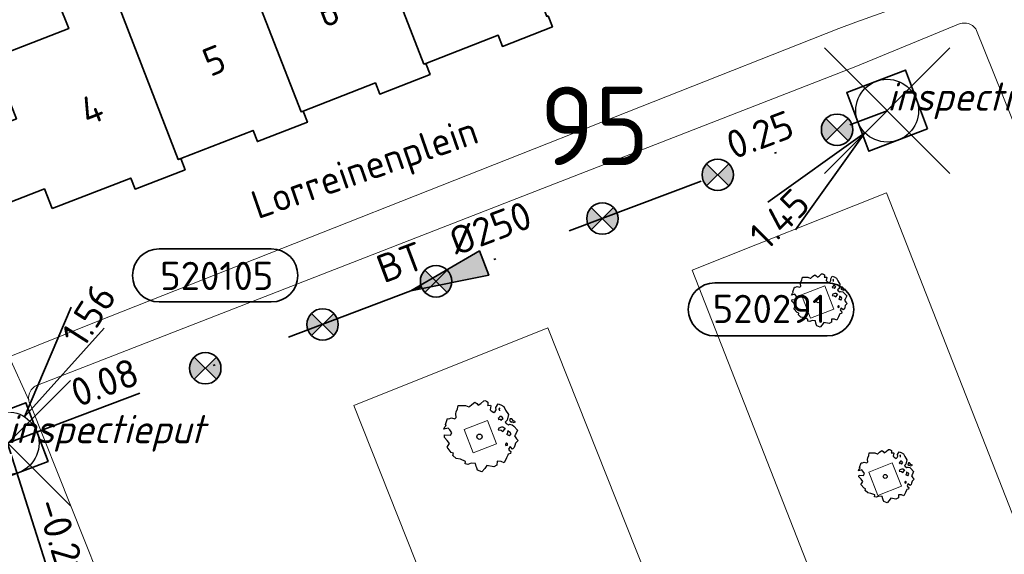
# Model space of a CAD drawing. Header units: metres. Extents: x 152391 to 157968, y 462336 to 467280.
# Tile 247 of 256: x 154960 to 155007, y 464822 to 464848. Entities that reach past the tile are written whole.
import ezdxf
from ezdxf.enums import TextEntityAlignment as Align

# ---------------------------------------------------------------- set-up
doc = ezdxf.new("R2010")
doc.units = ezdxf.units.M
doc.header["$LTSCALE"] = 0.75
doc.header["$PDMODE"] = 3
doc.header["$PDSIZE"] = 3
doc.linetypes.add('RI-VWA_BETON', pattern=[19, 9, -5, 0, -5])
doc.layers.get('0').update_dxf_attribs({"lineweight": 25})
doc.layers.get('defpoints').update_dxf_attribs({"lineweight": 25})
for name, color, linetype, lineweight in [('B-GV-GR-BOOM-S', 252, 'Continuous', 25), ('B-WE-GR-GROENVOORZIENING-GV', 251, 'Continuous', 18), ('B-WE-OG-BEBOUWING-GV', 6, 'Continuous', 35), ('B-WE-OG-BEBOUWING-T18', 1, 'Continuous', 18), ('B-WE-OG-TOPOGRAFIE-T18', 1, 'Continuous', 18), ('B-WE-VH-VERHARDING_BETONSTRAATSTEEN-GV', 251, 'Continuous', 18), ('B-WE-VH-VERHARDING_TEGEL-GV', 251, 'Continuous', 18), ('N-OI-RI-T50', 130, 'Continuous', 50), ('N-OI-RI-VWA_PUTNUMMER-S @ 0.75', 36, 'Continuous', 35), ('N-OI-RI-VWA_RIOOLPUT_INSPECTIEPUT-S', 36, 'Continuous', 35), ('N-OI-RI-VWA_STROOMRICHTING-S @ 0.75', 36, 'Continuous', 35), ('N-OI-RI-VWA_TRANSPORTLEIDING_BETON_250-G', 36, 'RI-VWA_BETON', 35)]:
    doc.layers.add(name, color=color, linetype=linetype, lineweight=lineweight)
doc.layers.add('inspectieput', color=7, linetype='Continuous', plot=False)
doc.layers.add('N-OI-RI-VRIJVERVAL_HULPSTUK-S', color=210, linetype='Continuous', lineweight=35, plot=False)
doc.styles.add('NLCS-ISO', font='isocpeur.ttf')
doc.styles.add('NLCS-ISO-M750-T18', font='NLCS-ISO.ttf', dxfattribs={"height": 1.35})
doc.styles.add('NLCS-ISO-M750-T18_CURSIEF', font='NLCS-ISO.ttf', dxfattribs={"oblique": 15, "height": 1.35})
doc.styles.add('NLCS-ISO-M750-T50', font='NLCS-ISO.ttf', dxfattribs={"height": 3.75})

# ---------------------------------------------------------------- blocks, each defined once
blk = doc.blocks.new('*U167')
at = {"ltscale": 0.1}
blk.add_hatch(color=256, dxfattribs=at).paths.add_polyline_path([(-2.5, 0), (2.5, -0.833), (2.5, 0.833)])
at = {"ltscale": 0.1, "flags": 128}
blk.add_lwpolyline([(-2.5, 0), (2.5, -0.833), (2.5, 0.833)], close=True, dxfattribs=at)
at = {"ltscale": 0.1, "style": 'NLCS-ISO'}
for tag, p in [('MAT', (-1, 0.5)), ('BOBL', (-20.633, 0))]:
    blk.add_attdef(tag, text='', height=1.8, dxfattribs=at).set_placement(p, align=Align.BOTTOM_RIGHT)
for tag, p in [('DIA', (1, 0.5)), ('BOBR', (19.687, -0.006))]:
    blk.add_attdef(tag, text='', height=1.8, dxfattribs=at).set_placement(p, align=Align.BOTTOM_LEFT)
at = {"layer": 'defpoints', "ltscale": 0.1, "style": 'NLCS-ISO', "flags": 1}
blk.add_attdef('JVA', text='', height=1.8, dxfattribs=at).set_placement((0, -1), align=Align.TOP_CENTER)
blk = doc.blocks.new('*U168')
at = {"ltscale": 0.1}
blk.add_hatch(color=256, dxfattribs=at).paths.add_polyline_path([(2.5, 0), (-2.5, -0.833), (-2.5, 0.833)])
at = {"ltscale": 0.1, "flags": 128}
blk.add_lwpolyline([(2.5, 0), (-2.5, -0.833), (-2.5, 0.833)], close=True, dxfattribs=at)
at = {"ltscale": 0.1, "style": 'NLCS-ISO'}
for tag, p in [('MAT', (-1, 0.5)), ('BOBL', (-15.689, 0))]:
    blk.add_attdef(tag, text='', height=1.8, dxfattribs=at).set_placement(p, align=Align.BOTTOM_RIGHT)
for tag, p in [('DIA', (1, 0.5)), ('BOBR', (14.743, -0.002))]:
    blk.add_attdef(tag, text='', height=1.8, dxfattribs=at).set_placement(p, align=Align.BOTTOM_LEFT)
at = {"layer": 'defpoints', "ltscale": 0.1, "style": 'NLCS-ISO', "flags": 1}
blk.add_attdef('JVA', text='', height=1.8, dxfattribs=at).set_placement((0, -1), align=Align.TOP_CENTER)
blk = doc.blocks.new('B-SRI-PUT_VWA-SO')
at = {"flags": 128}
blk.add_lwpolyline([(-2, 2), (2, 2), (2, -2), (-2, -2)], close=True, dxfattribs=at)
at = {"lineweight": -3, "flags": 128}
blk.add_lwpolyline([(2, -2), (2, 2), (-2, 2), (-2, -2)], close=True, dxfattribs=at)
at = {"lineweight": -3}
blk.add_circle((0, 0), 2, dxfattribs=at)
blk = doc.blocks.new('*U186')
for q in [(-7.601, -5.834), (-5.834, -7.601)]:
    blk.add_line((-1.414, -1.414), q)
blk.add_lwpolyline([(-10.983, -14.359), (-3.825, -14.359, 1), (-3.825, -10.975), (-10.983, -10.975, 1)], format="xyb", close=True)
at = {"ltscale": 0.1, "style": 'NLCS-ISO'}
blk.add_attdef('PUTHGT', text='', height=1.8, rotation=45, dxfattribs=at).set_placement((-8.443, -8.482), align=Align.MIDDLE_LEFT)
blk.add_attdef('PUTNR', text='', height=1.8, dxfattribs=at).set_placement((-7.506, -10.835), align=Align.MIDDLE_CENTER)
blk = doc.blocks.new('*U185')
for q in [(4.053, 8.683), (6.161, 7.339)]:
    blk.add_line((1.075, 1.686), q)
blk.add_lwpolyline([(16.81, 12.391), (9.652, 12.391, 1), (9.652, 9.007), (16.81, 9.007, 1)], format="xyb", close=True)
at = {"ltscale": 0.1, "style": 'NLCS-ISO'}
blk.add_attdef('PUTHGT', text='', height=1.8, rotation=57.48347, dxfattribs=at).set_placement((4.088, 6.464), align=Align.MIDDLE_LEFT)
blk.add_attdef('PUTNR', text='', height=1.8, dxfattribs=at).set_placement((13.333, 10.667), align=Align.MIDDLE_CENTER)
blk = doc.blocks.new('SRI-HULP')
h = blk.add_hatch(color=256)
h.dxf.hatch_style = 1
h.paths.add_polyline_path([(-0.707, 0.707, 0.198912), (-1, 0, 0.198912), (-0.707, -0.707), (0, 0)])
h = blk.add_hatch(color=256)
h.dxf.hatch_style = 1
h.paths.add_polyline_path([(1, 0, 0.198912), (0.707, 0.707), (0, 0), (0.707, -0.707, 0.198912)])
for p, q in [((-0.707, 0.707), (0.707, -0.707)), ((-0.707, -0.707), (0.707, 0.707))]:
    blk.add_line(p, q)
blk.add_circle((0, 0), 1)
blk = doc.blocks.new('ACMAP_ANN_TEMPLATE_type knoop')
at = {"layer": 'defpoints', "style": 'NLCS-ISO-M750-T18_CURSIEF', "oblique": 15}
blk.add_attdef('type_knoop', (0, 0), '', height=1.35, dxfattribs=at)
blk = doc.blocks.new('SGR-BOOM_21_30')
at = {"linetype": 'Continuous'}
for p, q in [((-1.051, 1.335), (-1.016, 1.499)), ((-1.016, 1.499), (-0.668, 1.499)), ((-0.668, 1.499), (-0.516, 1.433)), ((-0.516, 1.433), (-0.47, 1.45)), ((-0.47, 1.45), (-0.365, 1.548)), ((-0.365, 1.548), (-0.226, 1.647)), ((-0.226, 1.647), (-0.133, 1.581)), ((-0.133, 1.581), (-0.063, 1.515)), ((-0.063, 1.515), (0.065, 1.581)), ((0.065, 1.581), (0.205, 1.712)), ((0.205, 1.712), (0.263, 1.729)), ((0.263, 1.729), (0.333, 1.696)), ((0.333, 1.696), (0.391, 1.647)), ((0.402, 1.532), (0.379, 1.499)), ((0.379, 1.499), (0.53, 1.515)), ((0.391, 1.647), (0.402, 1.532)), ((0.542, 1.483), (0.507, 1.285)), ((0.53, 1.515), (0.542, 1.483)), ((0.786, 1.4), (0.891, 1.565)), ((0.891, 1.565), (1.019, 1.532)), ((1.019, 1.532), (1.158, 1.45)), ((1.158, 1.45), (1.251, 1.269)), ((-1.133, 1.088), (-1.109, 1.187)), ((-1.121, 0.924), (-1.133, 1.088)), ((-1.109, 1.187), (-1.051, 1.335)), ((0.507, 1.285), (0.565, 1.236)), ((0.565, 1.236), (0.693, 1.154)), ((0.693, 1.154), (0.751, 1.203)), ((0.751, 1.203), (0.798, 1.285)), ((0.798, 1.285), (0.786, 1.4)), ((0.972, 1.368), (0.926, 1.335)), ((0.926, 1.335), (0.949, 1.253)), ((0.972, 0.973), (0.937, 0.908)), ((0.949, 1.253), (0.961, 1.236)), ((0.961, 1.269), (0.972, 1.368)), ((1.03, 0.973), (0.972, 0.973)), ((1.077, 0.94), (1.03, 0.973)), ((1.251, 1.269), (1.379, 1.055)), ((1.379, 1.055), (1.321, 0.793)), ((-1.703, 0.365), (-1.656, 0.48)), ((-1.656, 0.48), (-1.598, 0.53)), ((-1.633, 0.579), (-1.528, 0.875)), ((-1.598, 0.53), (-1.633, 0.579)), ((-1.528, 0.875), (-1.458, 0.858)), ((-1.458, 0.858), (-1.342, 0.908)), ((-1.342, 0.908), (-1.179, 0.858)), ((-1.179, 0.858), (-1.121, 0.924)), ((0.937, 0.908), (0.891, 0.875)), ((0.891, 0.875), (0.926, 0.825)), ((0.926, 0.825), (0.984, 0.842)), ((0.984, 0.842), (1.03, 0.776)), ((1.03, 0.776), (1.077, 0.842)), ((1.124, 0.875), (1.077, 0.94)), ((1.077, 0.842), (1.124, 0.875)), ((1.321, 0.793), (1.228, 0.694)), ((1.228, 0.694), (1.275, 0.628)), ((1.275, 0.628), (1.379, 0.563)), ((1.379, 0.563), (1.438, 0.595)), ((1.472, 0.858), (1.438, 0.809)), ((1.438, 0.809), (1.461, 0.743)), ((1.438, 0.595), (1.565, 0.563)), ((1.461, 0.743), (1.531, 0.694)), ((1.542, 0.858), (1.472, 0.858)), ((1.531, 0.727), (1.635, 0.678)), ((1.531, 0.694), (1.542, 0.727)), ((1.624, 0.76), (1.542, 0.858)), ((1.565, 0.563), (1.635, 0.513)), ((1.728, 0.71), (1.624, 0.76)), ((1.635, 0.678), (1.728, 0.71)), ((1.635, 0.513), (1.81, 0.316)), ((-1.493, 0.415), (-1.703, 0.365)), ((-1.679, -0.029), (-1.668, 0.086)), ((-1.668, 0.086), (-1.389, 0.07)), ((-1.423, 0.333), (-1.493, 0.415)), ((-1.33, 0.185), (-1.423, 0.333)), ((-1.389, 0.07), (-1.33, 0.185)), ((0.926, 0.415), (0.891, 0.333)), ((0.891, 0.333), (1.03, 0.316)), ((1.054, 0.464), (0.926, 0.415)), ((1.03, 0.316), (1.112, 0.251)), ((1.112, 0.464), (1.054, 0.464)), ((1.217, 0.398), (1.112, 0.464)), ((1.112, 0.251), (1.205, 0.365)), ((1.205, 0.365), (1.24, 0.415)), ((1.344, 0.185), (1.31, 0.103)), ((1.434, 0.049), (1.31, 0.103)), ((1.356, 0.3), (1.344, 0.234)), ((1.344, 0.234), (1.344, 0.185)), ((1.426, 0.234), (1.356, 0.3)), ((1.472, 0.201), (1.426, 0.234)), ((1.434, 0.049), (1.507, 0.136)), ((1.507, 0.136), (1.472, 0.201)), ((1.717, 0.103), (1.67, 0.037)), ((1.67, 0.037), (1.763, -0.094)), ((1.81, 0.316), (1.717, 0.103)), ((-1.54, -0.177), (-1.679, -0.029)), ((-1.551, -0.505), (-1.493, -0.423)), ((-1.435, -0.324), (-1.54, -0.177)), ((-1.493, -0.423), (-1.435, -0.324)), ((1.286, -0.292), (1.24, -0.357)), ((1.24, -0.357), (1.251, -0.423)), ((1.263, -0.423), (1.333, -0.407)), ((1.333, -0.341), (1.286, -0.292)), ((1.333, -0.407), (1.333, -0.341)), ((1.682, -0.423), (1.658, -0.522)), ((1.717, -0.308), (1.682, -0.423)), ((1.845, -0.177), (1.717, -0.308)), ((1.763, -0.094), (1.845, -0.177)), ((-1.354, -0.752), (-1.551, -0.505)), ((-1.249, -0.784), (-1.354, -0.752)), ((-1.272, -0.899), (-1.249, -0.784)), ((-1.109, -1.047), (-1.272, -0.899)), ((1.356, -0.883), (1.286, -1.014)), ((1.368, -0.834), (1.356, -0.883)), ((1.484, -0.801), (1.368, -0.834)), ((1.461, -0.472), (1.391, -0.587)), ((1.391, -0.587), (1.426, -0.637)), ((1.426, -0.637), (1.496, -0.702)), ((1.577, -0.587), (1.461, -0.472)), ((1.496, -0.702), (1.484, -0.801)), ((1.658, -0.522), (1.577, -0.587)), ((-0.912, -1.08), (-1.109, -1.047)), ((-0.668, -1.179), (-0.912, -1.08)), ((-0.679, -1.294), (-0.668, -1.179)), ((-0.551, -1.326), (-0.679, -1.294)), ((-0.4, -1.261), (-0.551, -1.326)), ((-0.191, -1.277), (-0.4, -1.261)), ((-0.156, -1.425), (-0.191, -1.277)), ((0.356, -1.376), (0.251, -1.524)), ((0.682, -1.441), (0.356, -1.376)), ((0.833, -1.359), (0.682, -1.441)), ((0.844, -1.162), (0.833, -1.359)), ((1.03, -1.179), (0.844, -1.162)), ((1.182, -1.244), (1.03, -1.179)), ((1.286, -1.014), (1.182, -1.244)), ((-0.133, -1.491), (-0.156, -1.425)), ((-0.098, -1.606), (-0.133, -1.491)), ((0.112, -1.671), (-0.098, -1.606)), ((0.251, -1.524), (0.112, -1.671))]:
    blk.add_line(p, q, dxfattribs=at)
blk.add_circle((0, 0), 0.126, dxfattribs=at)
blk = doc.blocks.new('SGR-BOOM_0_20')
at = {"linetype": 'Continuous'}
for p, q in [((-0.832, 0.89), (-0.788, 1.001)), ((-0.788, 1.001), (-0.762, 1.124)), ((-0.762, 1.124), (-0.501, 1.124)), ((-0.501, 1.124), (-0.387, 1.075)), ((-0.387, 1.075), (-0.352, 1.087)), ((-0.352, 1.087), (-0.274, 1.161)), ((-0.274, 1.161), (-0.169, 1.235)), ((-0.169, 1.235), (-0.099, 1.186)), ((-0.099, 1.186), (-0.047, 1.137)), ((-0.047, 1.137), (0.049, 1.186)), ((0.049, 1.186), (0.154, 1.284)), ((0.154, 1.284), (0.197, 1.297)), ((0.197, 1.297), (0.25, 1.272)), ((0.25, 1.272), (0.293, 1.235)), ((0.302, 1.149), (0.284, 1.124)), ((0.284, 1.124), (0.398, 1.137)), ((0.293, 1.235), (0.302, 1.149)), ((0.407, 1.112), (0.38, 0.964)), ((0.38, 0.964), (0.424, 0.927)), ((0.398, 1.137), (0.407, 1.112)), ((0.564, 0.902), (0.598, 0.964)), ((0.59, 1.05), (0.668, 1.173)), ((0.598, 0.964), (0.59, 1.05)), ((0.668, 1.173), (0.764, 1.149)), ((0.729, 1.026), (0.694, 1.001)), ((0.694, 1.001), (0.712, 0.939)), ((0.721, 0.952), (0.729, 1.026)), ((0.764, 1.149), (0.869, 1.087)), ((0.869, 1.087), (0.939, 0.952)), ((0.939, 0.952), (1.035, 0.792)), ((-1.225, 0.434), (-1.146, 0.656)), ((-1.146, 0.656), (-1.094, 0.644)), ((-1.094, 0.644), (-1.007, 0.681)), ((-1.007, 0.681), (-0.884, 0.644)), ((-0.884, 0.644), (-0.841, 0.693)), ((-0.85, 0.816), (-0.832, 0.89)), ((-0.841, 0.693), (-0.85, 0.816)), ((0.424, 0.927), (0.52, 0.865)), ((0.52, 0.865), (0.564, 0.902)), ((0.703, 0.681), (0.668, 0.656)), ((0.668, 0.656), (0.694, 0.619)), ((0.694, 0.619), (0.738, 0.631)), ((0.729, 0.73), (0.703, 0.681)), ((0.712, 0.939), (0.721, 0.927)), ((0.773, 0.73), (0.729, 0.73)), ((0.738, 0.631), (0.773, 0.582)), ((0.808, 0.705), (0.773, 0.73)), ((0.773, 0.582), (0.808, 0.631)), ((0.843, 0.656), (0.808, 0.705)), ((0.808, 0.631), (0.843, 0.656)), ((0.991, 0.594), (0.921, 0.521)), ((0.921, 0.521), (0.956, 0.471)), ((0.956, 0.471), (1.035, 0.422)), ((1.035, 0.792), (0.991, 0.594)), ((1.104, 0.644), (1.078, 0.607)), ((1.078, 0.607), (1.096, 0.557)), ((1.096, 0.557), (1.148, 0.521)), ((1.157, 0.644), (1.104, 0.644)), ((1.148, 0.545), (1.226, 0.508)), ((1.148, 0.521), (1.157, 0.545)), ((1.218, 0.57), (1.157, 0.644)), ((1.296, 0.533), (1.218, 0.57)), ((1.226, 0.508), (1.296, 0.533)), ((-1.277, 0.274), (-1.242, 0.36)), ((-1.12, 0.311), (-1.277, 0.274)), ((-1.259, -0.022), (-1.251, 0.065)), ((-1.251, 0.065), (-1.041, 0.052)), ((-1.242, 0.36), (-1.198, 0.397)), ((-1.198, 0.397), (-1.225, 0.434)), ((-1.068, 0.249), (-1.12, 0.311)), ((-0.998, 0.139), (-1.068, 0.249)), ((-1.041, 0.052), (-0.998, 0.139)), ((0.694, 0.311), (0.668, 0.249)), ((0.668, 0.249), (0.773, 0.237)), ((0.79, 0.348), (0.694, 0.311)), ((0.773, 0.237), (0.834, 0.188)), ((0.834, 0.348), (0.79, 0.348)), ((0.912, 0.299), (0.834, 0.348)), ((0.834, 0.188), (0.904, 0.274)), ((0.904, 0.274), (0.93, 0.311)), ((1.008, 0.139), (0.982, 0.077)), ((1.075, 0.037), (0.982, 0.077)), ((1.017, 0.225), (1.008, 0.176)), ((1.008, 0.176), (1.008, 0.139)), ((1.069, 0.176), (1.017, 0.225)), ((1.035, 0.422), (1.078, 0.447)), ((1.104, 0.151), (1.069, 0.176)), ((1.075, 0.037), (1.13, 0.102)), ((1.078, 0.447), (1.174, 0.422)), ((1.13, 0.102), (1.104, 0.151)), ((1.174, 0.422), (1.226, 0.385)), ((1.226, 0.385), (1.357, 0.237)), ((1.287, 0.077), (1.253, 0.028)), ((1.253, 0.028), (1.322, -0.071)), ((1.357, 0.237), (1.287, 0.077)), ((-1.155, -0.132), (-1.259, -0.022)), ((-1.164, -0.379), (-1.12, -0.317)), ((-1.015, -0.564), (-1.164, -0.379)), ((-1.076, -0.243), (-1.155, -0.132)), ((-1.12, -0.317), (-1.076, -0.243)), ((0.965, -0.219), (0.93, -0.268)), ((0.93, -0.268), (0.939, -0.317)), ((0.947, -0.317), (1, -0.305)), ((1, -0.256), (0.965, -0.219)), ((1, -0.305), (1, -0.256)), ((1.096, -0.354), (1.043, -0.44)), ((1.043, -0.44), (1.069, -0.477)), ((1.183, -0.44), (1.096, -0.354)), ((1.244, -0.391), (1.183, -0.44)), ((1.261, -0.317), (1.244, -0.391)), ((1.287, -0.231), (1.261, -0.317)), ((1.383, -0.132), (1.287, -0.231)), ((1.322, -0.071), (1.383, -0.132)), ((-0.937, -0.588), (-1.015, -0.564)), ((-0.954, -0.675), (-0.937, -0.588)), ((-0.832, -0.785), (-0.954, -0.675)), ((-0.684, -0.81), (-0.832, -0.785)), ((-0.501, -0.884), (-0.684, -0.81)), ((-0.509, -0.97), (-0.501, -0.884)), ((0.633, -0.872), (0.625, -1.019)), ((0.773, -0.884), (0.633, -0.872)), ((0.886, -0.933), (0.773, -0.884)), ((0.965, -0.761), (0.886, -0.933)), ((1.017, -0.662), (0.965, -0.761)), ((1.026, -0.625), (1.017, -0.662)), ((1.113, -0.601), (1.026, -0.625)), ((1.069, -0.477), (1.122, -0.527)), ((1.122, -0.527), (1.113, -0.601)), ((-0.413, -0.995), (-0.509, -0.97)), ((-0.3, -0.946), (-0.413, -0.995)), ((-0.143, -0.958), (-0.3, -0.946)), ((-0.117, -1.069), (-0.143, -0.958)), ((-0.099, -1.118), (-0.117, -1.069)), ((-0.073, -1.204), (-0.099, -1.118)), ((0.084, -1.254), (-0.073, -1.204)), ((0.188, -1.143), (0.084, -1.254)), ((0.267, -1.032), (0.188, -1.143)), ((0.511, -1.081), (0.267, -1.032)), ((0.625, -1.019), (0.511, -1.081))]:
    blk.add_line(p, q, dxfattribs=at)
blk.add_circle((0, 0), 0.0948, dxfattribs=at)

msp = doc.modelspace()

# ---------------------------------------------------------------- linework, layer by layer
at = {"layer": 'B-WE-GR-GROENVOORZIENING-GV'}
for points in [[(154998.943, 464834.197), (154998.509, 464835.316), (154997.39, 464834.881), (154997.825, 464833.763)], [(154982.815, 464827.765), (154982.38, 464828.883), (154981.262, 464828.449), (154981.696, 464827.33)], [(155000.616, 464826.413), (155001.05, 464825.295), (155002.169, 464825.729), (155001.735, 464826.848)]]:
    msp.add_lwpolyline(points, close=True, dxfattribs=at)
at = {"layer": 'B-WE-OG-BEBOUWING-GV'}
for points in [[(154985.283, 464848.226), (154985.217, 464848.201), (154982.419, 464855.399), (154982.37, 464855.379), (154980.07, 464861.248), (154977.265, 464860.148), (154978.493, 464857.187), (154975.447, 464855.948), (154979.345, 464845.919), (154979.431, 464845.952), (154982.893, 464847.297), (154983.099, 464846.766), (154985.489, 464847.695)], [(154975.447, 464855.948), (154975.409, 464855.933), (154974.759, 464857.592), (154972.504, 464856.708), (154973.315, 464854.561), (154974.188, 464852.25), (154970.64, 464850.925), (154973.473, 464843.636), (154973.565, 464843.672), (154977.027, 464845.017), (154977.233, 464844.486), (154979.638, 464845.421), (154979.431, 464845.952), (154979.345, 464845.919)], [(154969.621, 464853.166), (154968.848, 464855.276), (154966.715, 464854.44), (154966.751, 464854.347), (154968.418, 464850.045), (154964.784, 464848.602), (154967.601, 464841.354), (154967.716, 464841.399), (154971.175, 464842.743), (154971.382, 464842.212), (154973.772, 464843.141), (154973.565, 464843.672), (154973.473, 464843.636), (154970.64, 464850.925), (154970.528, 464850.883)], [(154961.569, 464839.01), (154965.326, 464840.47), (154965.532, 464839.939), (154967.922, 464840.868), (154967.716, 464841.399), (154967.601, 464841.354), (154964.784, 464848.602), (154964.586, 464848.522), (154962.032, 464854.907), (154959.803, 464854.016), (154962.362, 464847.619), (154958.701, 464846.203), (154959.86, 464843.295), (154956.827, 464842.122), (154958.202, 464838.785), (154961.195, 464839.948)]]:
    msp.add_lwpolyline(points, close=True, dxfattribs=at)
at = {"layer": 'B-WE-VH-VERHARDING_BETONSTRAATSTEEN-GV'}
for points in [[(155004.976, 464847.852), (155000, 464845.799), (154960.942, 464830.594)], [(155018.341, 464816.313), (155005.726, 464847.602)], [(154960.452, 464829.848), (154960.458, 464829.816)], [(154960.549, 464829.59), (154964.411, 464819.898), (154964.479, 464819.72)]]:
    msp.add_lwpolyline(points, dxfattribs=at)
for points in [[(155005.376, 464847.852, 0.15), (155004.976, 464847.852)], [(155005.726, 464847.602, 0.166487), (155005.376, 464847.852)], [(154960.942, 464830.594, 0.199843), (154960.53, 464830.286)], [(154960.53, 464830.286, 0.169274), (154960.452, 464829.848)], [(154960.458, 464829.816, 0.092222), (154960.549, 464829.59)]]:
    msp.add_lwpolyline(points, format="xyb", dxfattribs=at)
for points in [[(155001.455, 464839.765), (155013.935, 464807.937), (155004.663, 464804.191), (154992.167, 464836.058)], [(155004.663, 464804.191), (155013.935, 464807.937), (155001.455, 464839.765), (154992.167, 464836.058)], [(154998.509, 464835.316), (154998.943, 464834.197), (154997.825, 464833.763), (154997.39, 464834.881)], [(154997.937, 464801.409), (154988.643, 464797.719), (154975.986, 464829.601), (154985.274, 464833.307)], [(154985.274, 464833.307), (154975.986, 464829.601), (154988.643, 464797.719), (154997.937, 464801.409)], [(154982.38, 464828.883), (154982.815, 464827.765), (154981.696, 464827.33), (154981.262, 464828.449)], [(155001.05, 464825.295), (155000.616, 464826.413), (155001.735, 464826.848), (155002.169, 464825.729)]]:
    msp.add_lwpolyline(points, close=True, dxfattribs=at)
at = {"layer": 'B-WE-VH-VERHARDING_TEGEL-GV'}
for points in [[(154960.458, 464829.816), (154960.452, 464829.848), (154959.516, 464831.917), (154951.276, 464853.016), (154950.583, 464854.85), (154942.701, 464875.05), (154940.803, 464874.241), (154938.699, 464873.346), (154951.877, 464840.194), (154952.413, 464838.846), (154953.902, 464835.101), (154954.437, 464833.753), (154970.112, 464794.319), (154969.647, 464792.862), (154967.723, 464792.103), (154969.41, 464788.02), (154969.312, 464788.01), (154979.136, 464762.641), (154979.411, 464762.749), (154997.38, 464717.34), (155002.15, 464704.9), (155003.111, 464702.263)], [(155024.309, 464812.216), (155023.776, 464813.583), (155021.649, 464819.003), (155009.015, 464851.193), (155004.991, 464849.73), (155000, 464847.917), (154999.182, 464847.62), (154963.668, 464833.597), (154959.516, 464831.917), (154960.452, 464829.848)], [(154960.942, 464830.594), (155000, 464845.799), (155004.976, 464847.852)], [(155005.726, 464847.602), (155018.341, 464816.313)], [(155000, 464721.467), (154989.241, 464748.522), (154983.075, 464764.188), (154978.352, 464776.189), (154975.681, 464782.781), (154986.518, 464786.967), (154985.904, 464788.297), (154985.359, 464789.463), (154985.236, 464789.755), (154977.219, 464786.687), (154964.479, 464819.72), (154964.411, 464819.898), (154960.549, 464829.59)]]:
    msp.add_lwpolyline(points, dxfattribs=at)
for points in [[(155004.976, 464847.852, -0.15), (155005.376, 464847.852)], [(155005.376, 464847.852, -0.166487), (155005.726, 464847.602)], [(154960.53, 464830.286, -0.199843), (154960.942, 464830.594)], [(154960.452, 464829.848, -0.169274), (154960.53, 464830.286)], [(154960.549, 464829.59, -0.092222), (154960.458, 464829.816)]]:
    msp.add_lwpolyline(points, format="xyb", dxfattribs=at)
at = {"layer": 'inspectieput'}
for p in [(155001.49, 464843.69), (154959.44, 464827.79)]:
    msp.add_point(p, dxfattribs=at)
at = {"layer": 'N-OI-RI-VWA_TRANSPORTLEIDING_BETON_250-G'}
for q in [(155001.49, 464843.69), (154970.77, 464792)]:
    msp.add_line((154959.44, 464827.79), q, dxfattribs=at)

# ---------------------------------------------------------------- block references
at = {"layer": 'B-GV-GR-BOOM-S', "transparency": 33554559}
for name, p in [('SGR-BOOM_0_20', (154998.2, 464834.6)), ('SGR-BOOM_21_30', (154982, 464828.1)), ('SGR-BOOM_0_20', (155001.4, 464826.2))]:
    msp.add_blockref(name, p, dxfattribs=at)
at = {"layer": 'defpoints'}
for p in [(155001.49, 464843.69), (154959.44, 464827.79)]:
    msp.add_blockref('ACMAP_ANN_TEMPLATE_type knoop', p, dxfattribs=at).add_auto_attribs({'type_knoop': 'inspectieput'})
at = {"layer": 'N-OI-RI-VRIJVERVAL_HULPSTUK-S', "xscale": 0.75, "yscale": 0.75, "zscale": 0.75}
for p in [(154999.094, 464842.781), (154993.391, 464840.625), (154987.875, 464838.531), (154979.922, 464835.531), (154974.5, 464833.469), (154968.891, 464831.375)]:
    msp.add_blockref('SRI-HULP', p, dxfattribs=at)
at = {"layer": 'N-OI-RI-VWA_PUTNUMMER-S @ 0.75'}
ref = msp.add_blockref('*U186', (155001.49, 464843.69), dxfattribs=dict(at, xscale=0.75, yscale=0.75, zscale=0.75))
ref.add_attrib('PUTNR', '520291', dxfattribs={"layer": '0', "ltscale": 0.1, "height": 1.35, "style": 'NLCS-ISO'}).set_placement((154995.861, 464834.214), align=Align.MIDDLE_CENTER)
ref.add_attrib('PUTHGT', '1.45', dxfattribs={"layer": '0', "ltscale": 0.1, "height": 1.35, "rotation": 45, "style": 'NLCS-ISO'}).set_placement((154995.253, 464837.424), align=Align.MIDDLE_LEFT)
at = {"layer": 'N-OI-RI-VWA_PUTNUMMER-S @ 0.75', "xscale": 0.75, "yscale": 0.75, "zscale": 0.75}
msp.add_blockref('*U185', (154959.44, 464827.79), dxfattribs=at).add_auto_attribs({'PUTNR': '520105', 'PUTHGT': '1.56'})
at = {"layer": 'N-OI-RI-VWA_RIOOLPUT_INSPECTIEPUT-S', "xscale": 0.75, "yscale": 0.75, "zscale": 0.75}
for p, rotation in [((155001.49, 464843.69), 200.7126721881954), ((154959.44, 464827.79), 20.71267218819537)]:
    msp.add_blockref('B-SRI-PUT_VWA-SO', p, dxfattribs=dict(at, rotation=rotation))
at = {"layer": 'N-OI-RI-VWA_STROOMRICHTING-S @ 0.75', "xscale": 0.75, "yscale": 0.75, "zscale": 0.75}
for name, p, rotation, values in [('*U167', (154980.465, 464835.74), 20.71267218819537, {'MAT': 'BT', 'DIA': '%%c250', 'BOBL': '0.08', 'BOBR': '0.25'}), ('*U168', (154965.105, 464809.895), 287.566166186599, {'MAT': 'BT', 'DIA': '%%c250', 'BOBL': '-0.21', 'BOBR': '-0.43'})]:
    msp.add_blockref(name, p, dxfattribs=dict(at, rotation=rotation)).add_auto_attribs(values)

# ---------------------------------------------------------------- texts
at = {"layer": 'B-WE-OG-BEBOUWING-T18', "style": 'NLCS-ISO-M750-T18'}
for s, rotation, p in [('6', 21.2, (154974.761, 464848.428)), ('5', 21.7, (154969.315, 464846.097)), ('4', 21.2, (154963.458, 464843.755))]:
    msp.add_text(s, height=1.35, rotation=rotation, dxfattribs=at).set_placement(p, align=Align.MIDDLE)
at = {"layer": 'B-WE-OG-TOPOGRAFIE-T18', "style": 'NLCS-ISO-M750-T18'}
msp.add_text('Lorreinenplein', height=1.35, rotation=19.1, dxfattribs=at).set_placement((154976.57, 464840.786), align=Align.MIDDLE)
at = {"layer": 'N-OI-RI-T50', "style": 'NLCS-ISO-M750-T50'}
msp.add_text('95', height=3.75, dxfattribs=at).set_placement((154984.885, 464841.089))

doc.saveas('drawing.dxf')
